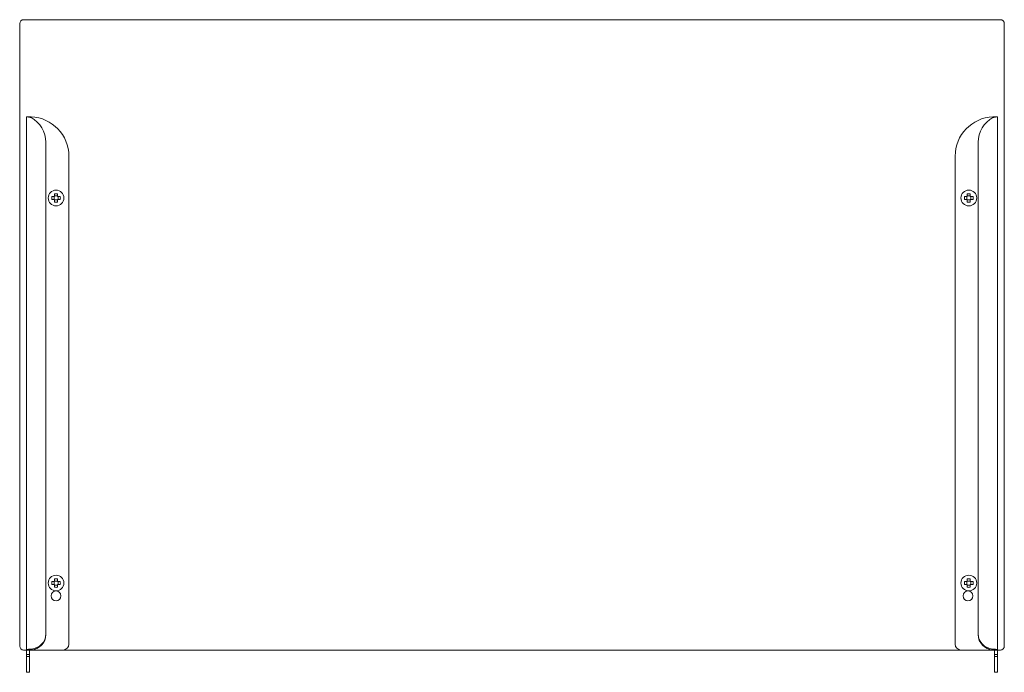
# Model space of a CAD drawing. Header units: millimetres. Extents: x -288 to 212, y -156 to 175.
import ezdxf

# ---------------------------------------------------------------- set-up
doc = ezdxf.new("R2010")
doc.units = ezdxf.units.MM

msp = doc.modelspace()

# ---------------------------------------------------------------- linework, layer by layer
at = {"color": 0, "linetype": 'Continuous', "lineweight": 0}
for p, q in [((-285.66, 175.49), (210.34, 175.49)), ((-287.66, -142.51), (-287.66, 173.49)), ((212.34, 173.49), (212.34, -142.51)), ((-284.16, 126.19), (-284.16, 126.1)), ((-282.66, 126.19), (-284.16, 126.19)), ((-284.16, 126.1), (-284.16, -144.48)), ((-282.66, 126.1), (-282.66, 126.19)), ((-282.35, 126.19), (-282.66, 126.19)), ((207.03, 126.19), (207.34, 126.19)), ((207.34, 126.19), (208.84, 126.19)), ((207.34, 126.1), (207.34, 126.19)), ((208.84, 126.19), (208.84, 126.1)), ((208.84, 126.1), (208.84, -144.48)), ((-274.39, 113.28), (-274.39, -136.31)), ((199.07, 113.28), (199.07, -136.31)), ((-262.69, -141.51), (-262.69, 106.19)), ((187.37, -141.51), (187.37, 106.19)), ((-270.19, 84.24), (-270.19, 85.74)), ((-269.94, 85.99), (-268.44, 85.99)), ((-268.19, 84.24), (-268.19, 85.74)), ((193.31, 84.24), (193.31, 85.74)), ((193.56, 85.99), (195.06, 85.99)), ((195.31, 84.24), (195.31, 85.74)), ((-269.94, 83.99), (-268.44, 83.99)), ((193.56, 83.99), (195.06, 83.99)), ((-270.19, -111.26), (-270.19, -109.76)), ((-269.94, -109.51), (-268.44, -109.51)), ((-268.19, -111.26), (-268.19, -109.76)), ((193.31, -111.26), (193.31, -109.76)), ((193.56, -109.51), (195.06, -109.51)), ((195.31, -111.26), (195.31, -109.76)), ((-269.94, -111.51), (-268.44, -111.51)), ((193.56, -111.51), (195.06, -111.51)), ((-274.39, -136.71), (-274.39, -136.31)), ((199.07, -136.71), (199.07, -136.31)), ((-284.16, -144.51), (-285.66, -144.51)), ((-284.16, -144.48), (-284.16, -144.51)), ((-282.66, -144.51), (-284.16, -144.51)), ((-284.16, -144.51), (-284.16, -146.81)), ((-282.66, -144.51), (-282.66, -144.49)), ((-282.66, -144.51), (-282.66, -146.81)), ((-282.64, -154.01), (-282.64, -144.51)), ((-282.64, -144.51), (-281.91, -144.51)), ((-281.91, -144.51), (-265.69, -144.51)), ((190.37, -144.51), (-265.69, -144.51)), ((206.59, -144.51), (190.37, -144.51)), ((207.32, -144.51), (206.59, -144.51)), ((207.32, -154.01), (207.32, -144.51)), ((207.34, -144.51), (207.34, -144.49)), ((207.34, -144.51), (208.84, -144.51)), ((207.34, -144.51), (207.34, -146.81)), ((208.84, -144.48), (208.84, -144.51)), ((208.84, -144.51), (208.84, -146.81)), ((210.34, -144.51), (208.84, -144.51)), ((-282.66, -146.81), (-284.16, -146.81)), ((-284.16, -146.81), (-284.16, -147.81)), ((-282.66, -147.81), (-284.16, -147.81)), ((-284.16, -147.81), (-284.16, -154.01)), ((-282.66, -146.81), (-282.66, -147.81)), ((-282.66, -147.81), (-282.66, -154.01)), ((207.34, -146.81), (207.34, -147.81)), ((207.34, -146.81), (208.84, -146.81)), ((207.34, -147.81), (207.34, -154.01)), ((207.34, -147.81), (208.84, -147.81)), ((208.84, -146.81), (208.84, -147.81)), ((208.84, -147.81), (208.84, -154.01)), ((-284.16, -155.81), (-284.16, -154.01)), ((-282.66, -155.81), (-282.66, -154.01)), ((207.34, -155.81), (207.34, -154.01)), ((208.84, -155.81), (208.84, -154.01)), ((-282.66, -155.81), (-284.16, -155.81)), ((207.34, -155.81), (208.84, -155.81))]:
    msp.add_line(p, q, dxfattribs=at)
for centre, radius, start, end in [((-285.66, 173.49), 2, 90, 180), ((210.34, 173.49), 2, 0, 90), ((-282.69, 106.19), 20, 0, 87.7711), ((-269.19, 84.99), 4, 90, 270), ((-269.19, 84.99), 4, 270, 90), ((194.31, 84.99), 4, 90, 270), ((194.31, 84.99), 4, 270, 90), ((-269.19, -110.51), 4, 90, 270), ((-269.19, -110.51), 4, 270, 90), ((194.31, -110.51), 4, 90, 270), ((194.31, -110.51), 4, 270, 90), ((-269.19, -117.01), 2.5, 90, 270), ((-269.19, -117.01), 2.5, 270, 90), ((-265.69, -141.51), 3, 270, 0), ((210.34, -142.51), 2, 270, 0)]:
    msp.add_arc(centre, radius, start, end, dxfattribs=at)
at = {"color": 0, "linetype": 'Continuous', "lineweight": 0, "extrusion": (2.20056e-16, -4.58083e-33, -1)}
for centre, radius, start, end in [((-207.37, 106.19), 20, 0, 87.7711), ((-193.87, -117.01), 2.5, 90, 270), ((-190.37, -141.51), 3, 270, 0)]:
    msp.add_arc(centre, radius, start, end, dxfattribs=at)
at = {"color": 0, "linetype": 'Continuous', "lineweight": 0, "extrusion": (2.20056e-16, 3.08137e-31, -1)}
msp.add_arc((-193.87, -117.01), 2.5, 270, 90, dxfattribs=at)
at = {"color": 0, "linetype": 'Continuous', "lineweight": 0, "extrusion": (2.20056e-16, 0, -1)}
msp.add_arc((285.66, -142.51), 2, 270, 0, dxfattribs=at)
at = {"color": 0, "linetype": 'Continuous', "lineweight": 0}
for centre, major_axis, start_param, end_param in [((-289.39, 113.28), (15, 0), 0, 1.048904), ((-282.39, -136.31), (8, 0), -1.511033, 0), ((207.07, -136.71), (-8, 0), 0, 1.511033)]:
    msp.add_ellipse(centre, major_axis=major_axis, ratio=0.963002, start_param=start_param, end_param=end_param, dxfattribs=at)
at = {"color": 0, "linetype": 'Continuous', "lineweight": 0, "extrusion": (2.20056e-16, 1.57847e-30, -1)}
msp.add_ellipse((214.07, 113.28), major_axis=(-15, 0), ratio=0.963002, start_param=0, end_param=1.048904, dxfattribs=at)
at = {"color": 0, "linetype": 'Continuous', "lineweight": 0, "extrusion": (2.20056e-16, 2.48401e-31, -1)}
msp.add_ellipse((-282.39, -136.71), major_axis=(8, 0), ratio=0.963002, start_param=0, end_param=1.511033, dxfattribs=at)
at = {"color": 0, "linetype": 'Continuous', "lineweight": 0, "extrusion": (2.18185e-16, -1.35565e-17, -1)}
msp.add_ellipse((207.07, -136.31), major_axis=(-8, 0), ratio=0.963002, start_param=-1.511033, end_param=0, dxfattribs=at)
at = {"color": 0, "linetype": 'Continuous', "lineweight": 0}
for points, knots in [([(-281.91, 125.8), (-282.2, 125.89), (-282.49, 125.96), (-282.76, 126.01), (-282.9, 126.04), (-283.02, 126.06), (-283.15, 126.08), (-283.21, 126.09), (-283.26, 126.09), (-283.32, 126.1), (-283.38, 126.11), (-283.43, 126.11), (-283.48, 126.12), (-283.59, 126.13), (-283.68, 126.14), (-283.77, 126.14), (-283.81, 126.14), (-283.85, 126.14), (-283.88, 126.14), (-283.9, 126.14), (-283.92, 126.14), (-283.94, 126.14), (-283.94, 126.14), (-283.95, 126.14), (-283.96, 126.14), (-283.96, 126.14), (-283.97, 126.14), (-283.97, 126.14), (-283.97, 126.14), (-283.98, 126.14), (-283.98, 126.14), (-283.98, 126.14), (-283.98, 126.14), (-283.98, 126.14), (-284.03, 126.14), (-284.07, 126.13), (-284.11, 126.13), (-284.14, 126.12), (-284.16, 126.11), (-284.16, 126.1)], [0, 0, 0, 0, 0.25, 0.25, 0.25, 0.375, 0.375, 0.375, 0.4375, 0.4375, 0.4375, 0.5, 0.5, 0.5, 0.625, 0.625, 0.625, 0.6875, 0.6875, 0.6875, 0.71875, 0.71875, 0.71875, 0.734375, 0.734375, 0.734375, 0.742187, 0.742187, 0.742187, 0.746094, 0.746094, 0.746094, 0.75, 0.75, 0.75, 0.875, 0.875, 0.875, 1, 1, 1, 1]), ([(-282.6, 125.98), (-282.6, 125.98), (-282.6, 125.98), (-282.6, 125.98), (-282.6, 125.98), (-282.63, 126.02), (-282.66, 126.06), (-282.66, 126.1)], [0.745779, 0.745779, 0.745779, 0.745779, 0.7460938, 0.7460938, 0.75, 0.75, 1, 1, 1, 1]), ([(-281.91, 126.17), (-282.02, 126.18), (-282.1, 126.18), (-282.14, 126.18), (-282.19, 126.18), (-282.26, 126.18), (-282.35, 126.19)], [0, 0, 0, 0, 0.5, 0.5, 0.5, 1, 1, 1, 1]), ([(206.59, 126.17), (206.64, 126.17), (206.69, 126.18), (206.76, 126.18), (206.79, 126.18), (206.84, 126.18), (206.87, 126.18), (206.94, 126.18), (206.98, 126.19), (207.03, 126.19)], [0, 0, 0, 0, 0.25, 0.25, 0.5, 0.5, 0.75, 0.75, 1, 1, 1, 1]), ([(206.59, 125.8), (206.88, 125.89), (207.17, 125.96), (207.44, 126.01), (207.57, 126.04), (207.7, 126.06), (207.82, 126.08), (207.88, 126.09), (207.94, 126.09), (207.99, 126.1), (208.05, 126.11), (208.1, 126.11), (208.16, 126.12), (208.31, 126.13), (208.45, 126.14), (208.56, 126.14), (208.58, 126.14), (208.59, 126.14), (208.61, 126.14), (208.62, 126.14), (208.63, 126.14), (208.63, 126.14), (208.64, 126.14), (208.64, 126.14), (208.65, 126.14), (208.65, 126.14), (208.65, 126.14), (208.65, 126.14), (208.65, 126.14), (208.66, 126.14), (208.66, 126.14), (208.75, 126.14), (208.84, 126.12), (208.84, 126.1)], [0, 0, 0, 0, 0.25, 0.25, 0.25, 0.375, 0.375, 0.375, 0.4375, 0.4375, 0.4375, 0.5, 0.5, 0.5, 0.6875, 0.6875, 0.6875, 0.71875, 0.71875, 0.71875, 0.734375, 0.734375, 0.734375, 0.742188, 0.742188, 0.742188, 0.746094, 0.746094, 0.746094, 0.75, 0.75, 0.75, 1, 1, 1, 1]), ([(207.28, 125.98), (207.28, 125.98), (207.28, 125.98), (207.31, 126.02), (207.34, 126.06), (207.34, 126.1)], [0.7452587, 0.7452587, 0.7452587, 0.7452587, 0.75, 0.75, 1, 1, 1, 1]), ([(-271.33, 85.74), (-271.35, 85.48), (-271.36, 85.22), (-271.36, 84.75), (-271.35, 84.49), (-271.33, 84.24)], [2.4024788, 2.4024788, 2.4024788, 2.4024788, 2.473731, 2.473731, 2.5449832, 2.5449832, 2.5449832, 2.5449832]), ([(-271.33, 85.74), (-271.26, 85.74), (-271.19, 85.74), (-270.73, 85.74), (-270.33, 85.74), (-269.94, 85.74)], [2.5633073, 2.5633073, 2.5633073, 2.5633073, 2.5832995, 2.5832995, 2.6966603, 2.6966603, 2.6966603, 2.6966603]), ([(-269.94, 85.74), (-269.94, 86.13), (-269.94, 86.53), (-269.94, 86.99), (-269.94, 87.06), (-269.94, 87.13)], [2.8436586, 2.8436586, 2.8436586, 2.8436586, 2.9570195, 2.9570195, 2.9770116, 2.9770116, 2.9770116, 2.9770116]), ([(-268.44, 85.74), (-268.44, 86.13), (-268.44, 86.53), (-268.44, 86.99), (-268.44, 87.06), (-268.44, 87.13)], [2.8436586, 2.8436586, 2.8436586, 2.8436586, 2.9570195, 2.9570195, 2.9770116, 2.9770116, 2.9770116, 2.9770116]), ([(-268.44, 85.74), (-268.05, 85.74), (-267.65, 85.74), (-267.19, 85.74), (-267.12, 85.74), (-267.05, 85.74)], [2.8436586, 2.8436586, 2.8436586, 2.8436586, 2.9570195, 2.9570195, 2.9770116, 2.9770116, 2.9770116, 2.9770116]), ([(-267.05, 84.24), (-267.03, 84.49), (-267.02, 84.75), (-267.02, 85.22), (-267.03, 85.48), (-267.05, 85.74)], [2.4024788, 2.4024788, 2.4024788, 2.4024788, 2.473731, 2.473731, 2.5449832, 2.5449832, 2.5449832, 2.5449832]), ([(192.17, 85.74), (192.15, 85.48), (192.14, 85.22), (192.14, 84.75), (192.15, 84.49), (192.17, 84.24)], [2.4024788, 2.4024788, 2.4024788, 2.4024788, 2.473731, 2.473731, 2.5449832, 2.5449832, 2.5449832, 2.5449832]), ([(192.17, 85.74), (192.24, 85.74), (192.31, 85.74), (192.77, 85.74), (193.17, 85.74), (193.56, 85.74)], [2.5633073, 2.5633073, 2.5633073, 2.5633073, 2.5832995, 2.5832995, 2.6966603, 2.6966603, 2.6966603, 2.6966603]), ([(193.56, 85.74), (193.56, 86.13), (193.56, 86.53), (193.56, 86.99), (193.56, 87.06), (193.56, 87.13)], [2.8436586, 2.8436586, 2.8436586, 2.8436586, 2.9570195, 2.9570195, 2.9770116, 2.9770116, 2.9770116, 2.9770116]), ([(195.06, 85.74), (195.06, 86.13), (195.06, 86.53), (195.06, 86.99), (195.06, 87.06), (195.06, 87.13)], [2.8436586, 2.8436586, 2.8436586, 2.8436586, 2.9570195, 2.9570195, 2.9770116, 2.9770116, 2.9770116, 2.9770116]), ([(195.06, 85.74), (195.45, 85.74), (195.85, 85.74), (196.31, 85.74), (196.38, 85.74), (196.45, 85.74)], [2.8436586, 2.8436586, 2.8436586, 2.8436586, 2.9570195, 2.9570195, 2.9770116, 2.9770116, 2.9770116, 2.9770116]), ([(196.45, 84.24), (196.47, 84.49), (196.48, 84.75), (196.48, 85.22), (196.47, 85.48), (196.45, 85.74)], [2.4024788, 2.4024788, 2.4024788, 2.4024788, 2.473731, 2.473731, 2.5449832, 2.5449832, 2.5449832, 2.5449832]), ([(-271.33, 84.24), (-271.26, 84.24), (-271.19, 84.24), (-270.73, 84.24), (-270.33, 84.24), (-269.94, 84.24)], [2.5633073, 2.5633073, 2.5633073, 2.5633073, 2.5832995, 2.5832995, 2.6966603, 2.6966603, 2.6966603, 2.6966603]), ([(-269.94, 82.84), (-269.94, 82.91), (-269.94, 82.98), (-269.94, 83.44), (-269.94, 83.84), (-269.94, 84.24)], [2.5633073, 2.5633073, 2.5633073, 2.5633073, 2.5832995, 2.5832995, 2.6966603, 2.6966603, 2.6966603, 2.6966603]), ([(-268.44, 84.24), (-268.05, 84.24), (-267.65, 84.24), (-267.19, 84.24), (-267.12, 84.24), (-267.05, 84.24)], [2.8436586, 2.8436586, 2.8436586, 2.8436586, 2.9570195, 2.9570195, 2.9770116, 2.9770116, 2.9770116, 2.9770116]), ([(-268.44, 82.84), (-268.44, 82.91), (-268.44, 82.98), (-268.44, 83.44), (-268.44, 83.84), (-268.44, 84.24)], [2.5633073, 2.5633073, 2.5633073, 2.5633073, 2.5832995, 2.5832995, 2.6966603, 2.6966603, 2.6966603, 2.6966603]), ([(192.17, 84.24), (192.24, 84.24), (192.31, 84.24), (192.77, 84.24), (193.17, 84.24), (193.56, 84.24)], [2.5633073, 2.5633073, 2.5633073, 2.5633073, 2.5832995, 2.5832995, 2.6966603, 2.6966603, 2.6966603, 2.6966603]), ([(193.56, 82.84), (193.56, 82.91), (193.56, 82.98), (193.56, 83.44), (193.56, 83.84), (193.56, 84.24)], [2.5633073, 2.5633073, 2.5633073, 2.5633073, 2.5832995, 2.5832995, 2.6966603, 2.6966603, 2.6966603, 2.6966603]), ([(195.06, 84.24), (195.45, 84.24), (195.85, 84.24), (196.31, 84.24), (196.38, 84.24), (196.45, 84.24)], [2.8436586, 2.8436586, 2.8436586, 2.8436586, 2.9570195, 2.9570195, 2.9770116, 2.9770116, 2.9770116, 2.9770116]), ([(195.06, 82.84), (195.06, 82.91), (195.06, 82.98), (195.06, 83.44), (195.06, 83.84), (195.06, 84.24)], [2.5633073, 2.5633073, 2.5633073, 2.5633073, 2.5832995, 2.5832995, 2.6966603, 2.6966603, 2.6966603, 2.6966603]), ([(-271.33, -109.76), (-271.35, -110.02), (-271.36, -110.28), (-271.36, -110.75), (-271.35, -111.01), (-271.33, -111.26)], [2.4024788, 2.4024788, 2.4024788, 2.4024788, 2.473731, 2.473731, 2.5449832, 2.5449832, 2.5449832, 2.5449832]), ([(-271.33, -109.76), (-271.26, -109.76), (-271.19, -109.76), (-270.73, -109.76), (-270.33, -109.76), (-269.94, -109.76)], [2.5633073, 2.5633073, 2.5633073, 2.5633073, 2.5832995, 2.5832995, 2.6966603, 2.6966603, 2.6966603, 2.6966603]), ([(-269.94, -109.76), (-269.94, -109.37), (-269.94, -108.97), (-269.94, -108.51), (-269.94, -108.44), (-269.94, -108.37)], [2.8436586, 2.8436586, 2.8436586, 2.8436586, 2.9570195, 2.9570195, 2.9770116, 2.9770116, 2.9770116, 2.9770116]), ([(-268.44, -109.76), (-268.44, -109.37), (-268.44, -108.97), (-268.44, -108.51), (-268.44, -108.44), (-268.44, -108.37)], [2.8436586, 2.8436586, 2.8436586, 2.8436586, 2.9570195, 2.9570195, 2.9770116, 2.9770116, 2.9770116, 2.9770116]), ([(-268.44, -109.76), (-268.05, -109.76), (-267.65, -109.76), (-267.19, -109.76), (-267.12, -109.76), (-267.05, -109.76)], [2.8436586, 2.8436586, 2.8436586, 2.8436586, 2.9570195, 2.9570195, 2.9770116, 2.9770116, 2.9770116, 2.9770116]), ([(-267.05, -111.26), (-267.03, -111.01), (-267.02, -110.75), (-267.02, -110.28), (-267.03, -110.02), (-267.05, -109.76)], [2.4024788, 2.4024788, 2.4024788, 2.4024788, 2.473731, 2.473731, 2.5449832, 2.5449832, 2.5449832, 2.5449832]), ([(192.17, -109.76), (192.15, -110.02), (192.14, -110.28), (192.14, -110.75), (192.15, -111.01), (192.17, -111.26)], [2.4024788, 2.4024788, 2.4024788, 2.4024788, 2.473731, 2.473731, 2.5449832, 2.5449832, 2.5449832, 2.5449832]), ([(192.17, -109.76), (192.24, -109.76), (192.31, -109.76), (192.77, -109.76), (193.17, -109.76), (193.56, -109.76)], [2.5633073, 2.5633073, 2.5633073, 2.5633073, 2.5832995, 2.5832995, 2.6966603, 2.6966603, 2.6966603, 2.6966603]), ([(193.56, -109.76), (193.56, -109.37), (193.56, -108.97), (193.56, -108.51), (193.56, -108.44), (193.56, -108.37)], [2.8436586, 2.8436586, 2.8436586, 2.8436586, 2.9570195, 2.9570195, 2.9770116, 2.9770116, 2.9770116, 2.9770116]), ([(195.06, -109.76), (195.06, -109.37), (195.06, -108.97), (195.06, -108.51), (195.06, -108.44), (195.06, -108.37)], [2.8436586, 2.8436586, 2.8436586, 2.8436586, 2.9570195, 2.9570195, 2.9770116, 2.9770116, 2.9770116, 2.9770116]), ([(195.06, -109.76), (195.45, -109.76), (195.85, -109.76), (196.31, -109.76), (196.38, -109.76), (196.45, -109.76)], [2.8436586, 2.8436586, 2.8436586, 2.8436586, 2.9570195, 2.9570195, 2.9770116, 2.9770116, 2.9770116, 2.9770116]), ([(196.45, -111.26), (196.47, -111.01), (196.48, -110.75), (196.48, -110.28), (196.47, -110.02), (196.45, -109.76)], [2.4024788, 2.4024788, 2.4024788, 2.4024788, 2.473731, 2.473731, 2.5449832, 2.5449832, 2.5449832, 2.5449832]), ([(-271.33, -111.26), (-271.26, -111.26), (-271.19, -111.26), (-270.73, -111.26), (-270.33, -111.26), (-269.94, -111.26)], [2.5633073, 2.5633073, 2.5633073, 2.5633073, 2.5832995, 2.5832995, 2.6966603, 2.6966603, 2.6966603, 2.6966603]), ([(-269.94, -112.66), (-269.94, -112.59), (-269.94, -112.52), (-269.94, -112.06), (-269.94, -111.66), (-269.94, -111.26)], [2.5633073, 2.5633073, 2.5633073, 2.5633073, 2.5832995, 2.5832995, 2.6966603, 2.6966603, 2.6966603, 2.6966603]), ([(-268.44, -111.26), (-268.05, -111.26), (-267.65, -111.26), (-267.19, -111.26), (-267.12, -111.26), (-267.05, -111.26)], [2.8436586, 2.8436586, 2.8436586, 2.8436586, 2.9570195, 2.9570195, 2.9770116, 2.9770116, 2.9770116, 2.9770116]), ([(-268.44, -112.66), (-268.44, -112.59), (-268.44, -112.52), (-268.44, -112.06), (-268.44, -111.66), (-268.44, -111.26)], [2.5633073, 2.5633073, 2.5633073, 2.5633073, 2.5832995, 2.5832995, 2.6966603, 2.6966603, 2.6966603, 2.6966603]), ([(192.17, -111.26), (192.24, -111.26), (192.31, -111.26), (192.77, -111.26), (193.17, -111.26), (193.56, -111.26)], [2.5633073, 2.5633073, 2.5633073, 2.5633073, 2.5832995, 2.5832995, 2.6966603, 2.6966603, 2.6966603, 2.6966603]), ([(193.56, -112.66), (193.56, -112.59), (193.56, -112.52), (193.56, -112.06), (193.56, -111.66), (193.56, -111.26)], [2.5633073, 2.5633073, 2.5633073, 2.5633073, 2.5832995, 2.5832995, 2.6966603, 2.6966603, 2.6966603, 2.6966603]), ([(195.06, -111.26), (195.45, -111.26), (195.85, -111.26), (196.31, -111.26), (196.38, -111.26), (196.45, -111.26)], [2.8436586, 2.8436586, 2.8436586, 2.8436586, 2.9570195, 2.9570195, 2.9770116, 2.9770116, 2.9770116, 2.9770116]), ([(195.06, -112.66), (195.06, -112.59), (195.06, -112.52), (195.06, -112.06), (195.06, -111.66), (195.06, -111.26)], [2.5633073, 2.5633073, 2.5633073, 2.5633073, 2.5832995, 2.5832995, 2.6966603, 2.6966603, 2.6966603, 2.6966603]), ([(-284.16, -144.48), (-284.16, -144.44), (-284.12, -144.4), (-284.06, -144.36), (-284.05, -144.36), (-284.04, -144.35), (-284.03, -144.34), (-284.02, -144.34), (-284.02, -144.34), (-284.01, -144.34), (-284.01, -144.33), (-284.01, -144.33), (-284, -144.33), (-284, -144.33), (-284, -144.33), (-283.99, -144.33), (-283.88, -144.27), (-283.71, -144.22), (-283.51, -144.17), (-283.35, -144.14), (-283.18, -144.11), (-282.98, -144.08), (-282.95, -144.08), (-282.91, -144.07), (-282.88, -144.07), (-282.86, -144.07), (-282.85, -144.06), (-282.83, -144.06), (-282.82, -144.06), (-282.81, -144.06), (-282.8, -144.06), (-282.79, -144.06), (-282.78, -144.06), (-282.78, -144.06), (-282.55, -144.03), (-282.26, -144.01), (-281.91, -144)], [0, 0, 0, 0, 0.1875, 0.1875, 0.1875, 0.21875, 0.21875, 0.21875, 0.234375, 0.234375, 0.234375, 0.242188, 0.242188, 0.242188, 0.25, 0.25, 0.25, 0.5, 0.5, 0.5, 0.6875, 0.6875, 0.6875, 0.71875, 0.71875, 0.71875, 0.734375, 0.734375, 0.734375, 0.742188, 0.742188, 0.742188, 0.75, 0.75, 0.75, 1, 1, 1, 1]), ([(-282.66, -144.49), (-282.66, -144.49), (-282.65, -144.49), (-282.64, -144.48), (-282.64, -144.48), (-282.63, -144.48), (-282.62, -144.48), (-282.62, -144.48), (-282.61, -144.48), (-282.61, -144.48), (-282.61, -144.48), (-282.61, -144.48), (-282.61, -144.48), (-282.57, -144.48), (-282.51, -144.47), (-282.41, -144.45), (-282.37, -144.45), (-282.31, -144.44), (-282.29, -144.44), (-282.26, -144.44), (-282.25, -144.44), (-282.23, -144.43), (-282.22, -144.43), (-282.22, -144.43), (-282.21, -144.43), (-282.21, -144.43), (-282.2, -144.43), (-282.2, -144.43), (-282.13, -144.42), (-282.03, -144.41), (-281.91, -144.4)], [0.0609328, 0.0609328, 0.0609328, 0.0609328, 0.125, 0.125, 0.1875, 0.1875, 0.21875, 0.21875, 0.234375, 0.234375, 0.2421875, 0.2421875, 0.25, 0.25, 0.5, 0.5, 0.625, 0.625, 0.6875, 0.6875, 0.71875, 0.71875, 0.734375, 0.734375, 0.7421875, 0.7460938, 0.7460938, 0.75, 0.75, 1, 1, 1, 1]), ([(208.84, -144.48), (208.84, -144.46), (208.82, -144.43), (208.79, -144.4), (208.77, -144.38), (208.74, -144.36), (208.7, -144.34), (208.7, -144.34), (208.69, -144.34), (208.69, -144.34), (208.68, -144.33), (208.68, -144.33), (208.68, -144.33), (208.67, -144.33), (208.67, -144.33), (208.67, -144.33), (208.56, -144.27), (208.39, -144.22), (208.18, -144.17), (208.03, -144.14), (207.85, -144.11), (207.65, -144.08), (207.62, -144.08), (207.59, -144.07), (207.55, -144.07), (207.54, -144.07), (207.52, -144.06), (207.5, -144.06), (207.49, -144.06), (207.49, -144.06), (207.48, -144.06), (207.47, -144.06), (207.47, -144.06), (207.46, -144.06), (207.46, -144.06), (207.46, -144.06), (207.45, -144.06), (207.23, -144.03), (206.94, -144.01), (206.59, -144)], [0, 0, 0, 0, 0.125, 0.125, 0.125, 0.21875, 0.21875, 0.21875, 0.234375, 0.234375, 0.234375, 0.242188, 0.242188, 0.242188, 0.25, 0.25, 0.25, 0.5, 0.5, 0.5, 0.6875, 0.6875, 0.6875, 0.71875, 0.71875, 0.71875, 0.734375, 0.734375, 0.734375, 0.742188, 0.742188, 0.742188, 0.746094, 0.746094, 0.746094, 0.75, 0.75, 0.75, 1, 1, 1, 1]), ([(207.33, -144.49), (207.33, -144.49), (207.33, -144.49), (207.32, -144.48), (207.31, -144.48), (207.3, -144.48), (207.3, -144.48), (207.29, -144.48), (207.29, -144.48), (207.24, -144.48), (207.19, -144.47), (207.09, -144.45), (207.05, -144.45), (206.99, -144.44), (206.95, -144.44), (206.92, -144.43), (206.9, -144.43), (206.89, -144.43), (206.88, -144.43), (206.8, -144.42), (206.7, -144.41), (206.59, -144.4)], [0.0609401, 0.0609401, 0.0609401, 0.0609401, 0.125, 0.125, 0.1875, 0.1875, 0.21875, 0.21875, 0.25, 0.25, 0.5, 0.5, 0.625, 0.625, 0.6875, 0.71875, 0.734375, 0.734375, 0.75, 0.75, 1, 1, 1, 1]), ([(-282.66, -154.98), (-282.66, -154.93), (-282.66, -154.89), (-282.66, -154.85), (-282.66, -154.84), (-282.66, -154.82), (-282.66, -154.8), (-282.66, -154.79), (-282.66, -154.78), (-282.66, -154.78), (-282.66, -154.77), (-282.66, -154.77), (-282.66, -154.76), (-282.66, -154.76), (-282.66, -154.76), (-282.66, -154.75), (-282.66, -154.71), (-282.66, -154.68), (-282.66, -154.64), (-282.66, -154.62), (-282.65, -154.6), (-282.65, -154.58), (-282.65, -154.56), (-282.65, -154.53), (-282.65, -154.51), (-282.65, -154.47), (-282.65, -154.43), (-282.65, -154.39), (-282.65, -154.37), (-282.65, -154.35), (-282.65, -154.33), (-282.65, -154.32), (-282.65, -154.31), (-282.65, -154.3), (-282.65, -154.29), (-282.65, -154.29), (-282.65, -154.28), (-282.65, -154.28), (-282.65, -154.27), (-282.65, -154.27), (-282.65, -154.2), (-282.64, -154.11), (-282.64, -154.01)], [0, 0, 0, 0, 0.125, 0.125, 0.125, 0.1875, 0.1875, 0.1875, 0.21875, 0.21875, 0.21875, 0.234375, 0.234375, 0.234375, 0.25, 0.25, 0.25, 0.375, 0.375, 0.375, 0.4375, 0.4375, 0.4375, 0.5, 0.5, 0.5, 0.625, 0.625, 0.625, 0.6875, 0.6875, 0.6875, 0.71875, 0.71875, 0.71875, 0.734375, 0.734375, 0.734375, 0.75, 0.75, 0.75, 1, 1, 1, 1]), ([(207.34, -154.98), (207.34, -154.93), (207.34, -154.89), (207.34, -154.84), (207.34, -154.82), (207.33, -154.79), (207.33, -154.78), (207.33, -154.77), (207.33, -154.77), (207.33, -154.76), (207.33, -154.76), (207.33, -154.71), (207.33, -154.68), (207.33, -154.62), (207.33, -154.6), (207.33, -154.56), (207.33, -154.53), (207.33, -154.47), (207.32, -154.43), (207.32, -154.37), (207.32, -154.35), (207.32, -154.32), (207.32, -154.31), (207.32, -154.29), (207.32, -154.29), (207.32, -154.28), (207.32, -154.27), (207.32, -154.2), (207.32, -154.11), (207.32, -154.01)], [0, 0, 0, 0, 0.125, 0.125, 0.1875, 0.1875, 0.21875, 0.21875, 0.234375, 0.234375, 0.25, 0.25, 0.375, 0.375, 0.4375, 0.4375, 0.5, 0.5, 0.625, 0.625, 0.6875, 0.6875, 0.71875, 0.71875, 0.734375, 0.734375, 0.75, 0.75, 1, 1, 1, 1])]:
    msp.add_open_spline(points, degree=3, knots=knots, dxfattribs=at)
for points in [[(-269.19, 87.15), (-269.43, 87.15), (-269.68, 87.14), (-269.94, 87.13)], [(-268.44, 87.13), (-268.7, 87.14), (-268.95, 87.15), (-269.19, 87.15)], [(194.31, 87.15), (194.07, 87.15), (193.82, 87.14), (193.56, 87.13)], [(195.06, 87.13), (194.8, 87.14), (194.55, 87.15), (194.31, 87.15)], [(-269.94, 82.84), (-269.68, 82.83), (-269.43, 82.82), (-269.19, 82.82)], [(-269.19, 82.82), (-268.95, 82.82), (-268.7, 82.83), (-268.44, 82.84)], [(193.56, 82.84), (193.82, 82.83), (194.07, 82.82), (194.31, 82.82)], [(194.31, 82.82), (194.55, 82.82), (194.8, 82.83), (195.06, 82.84)], [(-269.19, -108.35), (-269.43, -108.35), (-269.68, -108.36), (-269.94, -108.37)], [(-268.44, -108.37), (-268.7, -108.36), (-268.95, -108.35), (-269.19, -108.35)], [(194.31, -108.35), (194.07, -108.35), (193.82, -108.36), (193.56, -108.37)], [(195.06, -108.37), (194.8, -108.36), (194.55, -108.35), (194.31, -108.35)], [(-269.94, -112.66), (-269.68, -112.67), (-269.43, -112.68), (-269.19, -112.68)], [(-269.19, -112.68), (-268.95, -112.68), (-268.7, -112.67), (-268.44, -112.66)], [(193.56, -112.66), (193.82, -112.67), (194.07, -112.68), (194.31, -112.68)], [(194.31, -112.68), (194.55, -112.68), (194.8, -112.67), (195.06, -112.66)], [(-282.66, -144.49), (-282.68, -144.48), (-282.7, -144.48), (-282.72, -144.48)], [(207.39, -144.48), (207.38, -144.48), (207.36, -144.48), (207.33, -144.49)]]:
    msp.add_open_spline(points, degree=3, dxfattribs=at)

doc.saveas('drawing.dxf')
